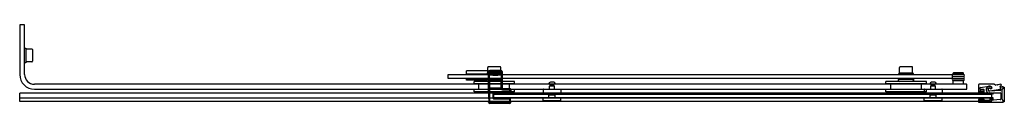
# Model space of a CAD drawing. Header units: millimetres. Extents: x 3525.59 to 3527.19, y 3595.29 to 3595.42.
import ezdxf

# ---------------------------------------------------------------- set-up
doc = ezdxf.new("R2010")
doc.units = ezdxf.units.MM
doc.layers.add('SANINDUSA', color=3, linetype='Continuous')

msp = doc.modelspace()

# ---------------------------------------------------------------- linework, layer by layer
at = {"layer": 'SANINDUSA'}
for p, q in [((3525.5868, 3595.4184), (3525.5868, 3595.3374)), ((3525.5948, 3595.4184), (3525.5868, 3595.4184)), ((3525.5948, 3595.3374), (3525.5948, 3595.4184)), ((3525.5948, 3595.3804), (3525.5968, 3595.3804)), ((3525.5948, 3595.3564), (3525.5948, 3595.3804)), ((3525.5968, 3595.3804), (3525.5968, 3595.3564)), ((3525.5968, 3595.3769), (3525.5971, 3595.3769)), ((3525.5971, 3595.3578), (3525.5971, 3595.3791)), ((3525.5971, 3595.3791), (3525.6066, 3595.3791)), ((3525.6076, 3595.3781), (3525.6076, 3595.3588)), ((3525.5971, 3595.3599), (3525.5968, 3595.3599)), ((3525.5968, 3595.3564), (3525.5948, 3595.3564)), ((3525.6066, 3595.3578), (3525.5971, 3595.3578)), ((3526.3482, 3595.3431), (3526.3139, 3595.3431)), ((3526.3139, 3595.3381), (3526.3139, 3595.3431)), ((3526.3482, 3595.3394), (3526.3482, 3595.3489)), ((3526.3685, 3595.3499), (3526.3492, 3595.3499)), ((3526.352, 3595.3437), (3526.3517, 3595.3441)), ((3526.3517, 3595.3441), (3526.358, 3595.3441)), ((3526.3693, 3595.3437), (3526.352, 3595.3437)), ((3526.352, 3595.3437), (3526.352, 3595.3422)), ((3526.3583, 3595.3443), (3526.358, 3595.344)), ((3526.3633, 3595.344), (3526.358, 3595.344)), ((3526.3582, 3595.3439), (3526.358, 3595.344)), ((3526.3631, 3595.3439), (3526.3582, 3595.3439)), ((3526.3583, 3595.3443), (3526.363, 3595.3443)), ((3526.363, 3595.3443), (3526.3633, 3595.344)), ((3526.3631, 3595.3439), (3526.3633, 3595.344)), ((3526.3633, 3595.3441), (3526.3697, 3595.3441)), ((3526.3697, 3595.3441), (3526.3693, 3595.3437)), ((3526.3693, 3595.3422), (3526.3693, 3595.3437)), ((3526.3695, 3595.3394), (3526.3695, 3595.3489)), ((3527.0182, 3595.3394), (3527.0182, 3595.3489)), ((3527.0385, 3595.3499), (3527.0192, 3595.3499)), ((3527.0395, 3595.3394), (3527.0395, 3595.3489)), ((3526.2839, 3595.3371), (3527.1039, 3595.3371)), ((3526.2839, 3595.3311), (3526.2839, 3595.3371)), ((3527.1039, 3595.3311), (3526.2839, 3595.3311)), ((3526.3469, 3595.3381), (3526.3139, 3595.3381)), ((3526.3464, 3595.3301), (3526.3139, 3595.3301)), ((3526.3139, 3595.3281), (3526.3139, 3595.3301)), ((3526.3464, 3595.3281), (3526.3139, 3595.3281)), ((3526.3144, 3595.3381), (3526.3144, 3595.3371)), ((3526.3149, 3595.3311), (3526.3149, 3595.3301)), ((3526.3464, 3595.3301), (3526.3464, 3595.3311)), ((3526.3464, 3595.3301), (3526.3464, 3595.3291)), ((3526.3464, 3595.3301), (3526.3714, 3595.3301)), ((3526.3464, 3595.3301), (3526.3464, 3595.3301)), ((3526.3464, 3595.3281), (3526.3464, 3595.3291)), ((3526.3714, 3595.3291), (3526.3464, 3595.3291)), ((3526.3464, 3595.3259), (3526.3464, 3595.3281)), ((3526.3472, 3595.3272), (3526.3467, 3595.3291)), ((3526.3469, 3595.3371), (3526.3469, 3595.3391)), ((3526.3695, 3595.3394), (3526.3482, 3595.3394)), ((3526.3497, 3595.3421), (3526.35, 3595.3417)), ((3526.3497, 3595.3077), (3526.3497, 3595.3421)), ((3526.3497, 3595.3369), (3526.3498, 3595.3389)), ((3526.3497, 3595.3369), (3526.3512, 3595.3369)), ((3526.3497, 3595.3369), (3526.3497, 3595.3304)), ((3526.3497, 3595.3304), (3526.3512, 3595.3304)), ((3526.3497, 3595.3304), (3526.3498, 3595.3284)), ((3526.3498, 3595.3389), (3526.35, 3595.3391)), ((3526.3498, 3595.3284), (3526.35, 3595.3281)), ((3526.35, 3595.3417), (3526.3515, 3595.3417)), ((3526.35, 3595.3417), (3526.35, 3595.3391)), ((3526.3515, 3595.3391), (3526.35, 3595.3391)), ((3526.35, 3595.3281), (3526.3515, 3595.3281)), ((3526.35, 3595.3281), (3526.35, 3595.3278)), ((3526.35, 3595.3277), (3526.35, 3595.3278)), ((3526.3517, 3595.3277), (3526.35, 3595.3277)), ((3526.35, 3595.3276), (3526.35, 3595.3151)), ((3526.35, 3595.3275), (3526.35, 3595.3276)), ((3526.3504, 3595.3391), (3526.3504, 3595.3394)), ((3526.3511, 3595.3374), (3526.3514, 3595.3376)), ((3526.3511, 3595.3299), (3526.3514, 3595.3296)), ((3526.3512, 3595.3304), (3526.3512, 3595.3369)), ((3526.3514, 3595.3376), (3526.3515, 3595.3391)), ((3526.3515, 3595.3281), (3526.3514, 3595.3296)), ((3526.3515, 3595.3391), (3526.3515, 3595.3417)), ((3526.3515, 3595.3279), (3526.3515, 3595.3281)), ((3526.3515, 3595.3279), (3526.3698, 3595.3279)), ((3526.3515, 3595.315), (3526.3515, 3595.3277)), ((3526.3515, 3595.3277), (3526.3698, 3595.3277)), ((3526.3517, 3595.3277), (3526.3517, 3595.3278)), ((3526.3517, 3595.3278), (3526.3517, 3595.3277)), ((3526.352, 3595.3422), (3526.3693, 3595.3422)), ((3526.3522, 3595.3278), (3526.3691, 3595.3278)), ((3526.3522, 3595.3277), (3526.3522, 3595.3278)), ((3526.3577, 3595.3372), (3526.3637, 3595.3372)), ((3526.3635, 3595.3372), (3526.3578, 3595.3372)), ((3526.3578, 3595.3372), (3526.3578, 3595.3372)), ((3526.3582, 3595.3369), (3526.3578, 3595.3372)), ((3526.3631, 3595.3369), (3526.3582, 3595.3369)), ((3526.3582, 3595.3367), (3526.3631, 3595.3367)), ((3526.3587, 3595.3363), (3526.3582, 3595.3367)), ((3526.3587, 3595.3363), (3526.3627, 3595.3363)), ((3526.3627, 3595.3363), (3526.3631, 3595.3367)), ((3526.3631, 3595.3369), (3526.3635, 3595.3372)), ((3526.3635, 3595.3372), (3526.3635, 3595.3372)), ((3526.3667, 3595.3371), (3526.3667, 3595.3371)), ((3526.3674, 3595.3391), (3526.3674, 3595.3394)), ((3526.3691, 3595.3278), (3526.3691, 3595.3277)), ((3526.3696, 3595.3278), (3526.3697, 3595.3277)), ((3526.3696, 3595.3277), (3526.3696, 3595.3278)), ((3526.3714, 3595.3277), (3526.3697, 3595.3277)), ((3526.3698, 3595.3417), (3526.3698, 3595.3391)), ((3526.3698, 3595.3417), (3526.3713, 3595.3417)), ((3526.3713, 3595.3391), (3526.3698, 3595.3391)), ((3526.3698, 3595.3391), (3526.3699, 3595.3376)), ((3526.3699, 3595.3296), (3526.3698, 3595.3281)), ((3526.3698, 3595.3281), (3526.3713, 3595.3281)), ((3526.3698, 3595.3281), (3526.3698, 3595.3279)), ((3526.3698, 3595.3277), (3526.3698, 3595.315)), ((3526.3699, 3595.3376), (3526.3702, 3595.3374)), ((3526.3699, 3595.3296), (3526.3702, 3595.3299)), ((3526.3701, 3595.3369), (3526.3716, 3595.3369)), ((3526.3701, 3595.3369), (3526.3701, 3595.3304)), ((3526.3701, 3595.3304), (3526.3716, 3595.3304)), ((3526.3705, 3595.3272), (3526.371, 3595.3291)), ((3526.3709, 3595.3371), (3526.3709, 3595.3391)), ((3526.3713, 3595.3417), (3526.3717, 3595.3421)), ((3526.3713, 3595.3391), (3526.3713, 3595.3417)), ((3526.3713, 3595.3391), (3526.3715, 3595.3389)), ((3526.3713, 3595.3281), (3526.3715, 3595.3284)), ((3526.3713, 3595.3278), (3526.3713, 3595.3281)), ((3526.3713, 3595.3278), (3526.3714, 3595.3277)), ((3526.3713, 3595.3151), (3526.3713, 3595.3276)), ((3526.3713, 3595.3276), (3526.3714, 3595.3275)), ((3526.3714, 3595.3301), (3526.3714, 3595.3311)), ((3526.3714, 3595.3291), (3526.3714, 3595.3301)), ((3526.3714, 3595.3281), (3526.3714, 3595.3291)), ((3526.3714, 3595.3259), (3526.3714, 3595.3281)), ((3526.3716, 3595.3389), (3526.3716, 3595.3369)), ((3526.3716, 3595.3304), (3526.3716, 3595.3369)), ((3526.3716, 3595.3284), (3526.3716, 3595.3304)), ((3526.3717, 3595.3421), (3526.3717, 3595.3154)), ((3527.0164, 3595.3301), (3527.0164, 3595.3311)), ((3527.0164, 3595.3301), (3527.0164, 3595.3291)), ((3527.0164, 3595.3301), (3527.0414, 3595.3301)), ((3527.0164, 3595.3301), (3527.0164, 3595.3301)), ((3527.0164, 3595.3281), (3527.0164, 3595.3291)), ((3527.0414, 3595.3291), (3527.0164, 3595.3291)), ((3527.0164, 3595.3259), (3527.0164, 3595.3281)), ((3527.0172, 3595.3272), (3527.0167, 3595.3291)), ((3527.0169, 3595.3371), (3527.0169, 3595.3391)), ((3527.0395, 3595.3394), (3527.0182, 3595.3394)), ((3527.0204, 3595.3391), (3527.0204, 3595.3394)), ((3527.0367, 3595.3371), (3527.0367, 3595.3371)), ((3527.0374, 3595.3391), (3527.0374, 3595.3394)), ((3527.0405, 3595.3272), (3527.041, 3595.3291)), ((3527.0409, 3595.3371), (3527.0409, 3595.3391)), ((3527.0414, 3595.3301), (3527.0414, 3595.3311)), ((3527.0414, 3595.3291), (3527.0414, 3595.3301)), ((3527.0414, 3595.3281), (3527.0414, 3595.3291)), ((3527.0414, 3595.3259), (3527.0414, 3595.3281)), ((3527.1039, 3595.3371), (3527.1039, 3595.3311)), ((3527.1059, 3595.3398), (3527.1054, 3595.3393)), ((3527.1224, 3595.3393), (3527.1054, 3595.3393)), ((3527.1054, 3595.3378), (3527.1054, 3595.3393)), ((3527.1224, 3595.3378), (3527.1054, 3595.3378)), ((3527.1224, 3595.3375), (3527.1054, 3595.3375)), ((3527.1054, 3595.3345), (3527.1224, 3595.3345)), ((3527.1224, 3595.3341), (3527.1054, 3595.3341)), ((3527.1054, 3595.3311), (3527.1224, 3595.3311)), ((3527.1224, 3595.3308), (3527.1054, 3595.3308)), ((3527.1054, 3595.3278), (3527.1224, 3595.3278)), ((3527.1224, 3595.3274), (3527.1054, 3595.3274)), ((3527.1054, 3595.3214), (3527.1054, 3595.3274)), ((3527.1219, 3595.3398), (3527.1059, 3595.3398)), ((3527.1069, 3595.3375), (3527.1069, 3595.3378)), ((3527.1069, 3595.3341), (3527.1069, 3595.3345)), ((3527.1069, 3595.3308), (3527.1069, 3595.3311)), ((3527.1069, 3595.3274), (3527.1069, 3595.3278)), ((3527.1209, 3595.3375), (3527.1209, 3595.3378)), ((3527.1209, 3595.3341), (3527.1209, 3595.3345)), ((3527.1209, 3595.3308), (3527.1209, 3595.3311)), ((3527.1209, 3595.3274), (3527.1209, 3595.3278)), ((3527.1219, 3595.3398), (3527.1224, 3595.3393)), ((3527.1224, 3595.3378), (3527.1224, 3595.3393)), ((3527.1224, 3595.3214), (3527.1224, 3595.3274)), ((3527.1269, 3595.3214), (3525.6108, 3595.3214)), ((3525.6108, 3595.3134), (3527.1269, 3595.3134)), ((3526.3919, 3595.3259), (3526.3259, 3595.3259)), ((3526.3259, 3595.3219), (3526.3259, 3595.3259)), ((3526.3919, 3595.3219), (3526.3259, 3595.3219)), ((3526.3919, 3595.3129), (3526.3259, 3595.3129)), ((3526.3259, 3595.3094), (3526.3259, 3595.3129)), ((3526.3339, 3595.3129), (3526.3339, 3595.3219)), ((3526.3691, 3595.3261), (3526.3487, 3595.3261)), ((3526.3499, 3595.3162), (3526.3499, 3595.3265)), ((3526.3499, 3595.3265), (3526.3499, 3595.3265)), ((3526.3499, 3595.3162), (3526.3499, 3595.3265)), ((3526.3499, 3595.3162), (3526.3499, 3595.3162)), ((3526.35, 3595.3151), (3526.35, 3595.3152)), ((3526.35, 3595.3149), (3526.35, 3595.315)), ((3526.35, 3595.315), (3526.3517, 3595.315)), ((3526.35, 3595.3149), (3526.35, 3595.2928)), ((3526.3698, 3595.315), (3526.3515, 3595.315)), ((3526.3515, 3595.2928), (3526.3515, 3595.3148)), ((3526.3698, 3595.3148), (3526.3515, 3595.3148)), ((3526.3517, 3595.315), (3526.3517, 3595.3149)), ((3526.3517, 3595.3149), (3526.3517, 3595.315)), ((3526.3522, 3595.3149), (3526.3522, 3595.315)), ((3526.3691, 3595.3149), (3526.3522, 3595.3149)), ((3526.3691, 3595.315), (3526.3691, 3595.3149)), ((3526.3696, 3595.3149), (3526.3696, 3595.315)), ((3526.3697, 3595.315), (3526.3696, 3595.3149)), ((3526.3697, 3595.315), (3526.3714, 3595.315)), ((3526.3698, 3595.3148), (3526.3713, 3595.3149)), ((3526.3714, 3595.3152), (3526.3713, 3595.3151)), ((3526.3714, 3595.315), (3526.3713, 3595.3149)), ((3526.3714, 3595.3265), (3526.3714, 3595.3162)), ((3526.3714, 3595.3265), (3526.3714, 3595.3265)), ((3526.3714, 3595.3265), (3526.3714, 3595.3162)), ((3526.3714, 3595.3162), (3526.3714, 3595.3162)), ((3526.3717, 3595.3154), (3526.3714, 3595.3151)), ((3526.3714, 3595.3151), (3526.3714, 3595.315)), ((3526.3723, 3595.314), (3526.3727, 3595.3144)), ((3526.3833, 3595.314), (3526.3723, 3595.314)), ((3526.3723, 3595.314), (3526.3723, 3595.3125)), ((3526.3723, 3595.3125), (3526.3833, 3595.3125)), ((3526.3727, 3595.3144), (3526.3837, 3595.3144)), ((3526.3837, 3595.3144), (3526.3833, 3595.314)), ((3526.3833, 3595.3125), (3526.3833, 3595.314)), ((3526.3838, 3595.312), (3526.3853, 3595.312)), ((3526.3838, 3595.312), (3526.3838, 3595.3073)), ((3526.3839, 3595.3129), (3526.3839, 3595.3219)), ((3526.3853, 3595.312), (3526.3857, 3595.3124)), ((3526.3853, 3595.3073), (3526.3853, 3595.312)), ((3526.3857, 3595.3124), (3526.3857, 3595.3077)), ((3526.3919, 3595.3219), (3526.3919, 3595.3259)), ((3526.3919, 3595.3094), (3526.3919, 3595.3129)), ((3526.4384, 3595.3131), (3526.4384, 3595.3057)), ((3526.4387, 3595.3134), (3526.4671, 3595.3134)), ((3526.4476, 3595.3214), (3526.4476, 3595.3222)), ((3526.4581, 3595.3214), (3526.4476, 3595.3214)), ((3526.4489, 3595.3134), (3526.4489, 3595.3186)), ((3526.4492, 3595.3189), (3526.4566, 3595.3189)), ((3526.4499, 3595.3194), (3526.4499, 3595.3214)), ((3526.4559, 3595.3194), (3526.4499, 3595.3194)), ((3526.4504, 3595.3191), (3526.4499, 3595.3194)), ((3526.4556, 3595.3247), (3526.4502, 3595.3247)), ((3526.4553, 3595.3191), (3526.4559, 3595.3194)), ((3526.4559, 3595.3194), (3526.4559, 3595.3214)), ((3526.4569, 3595.3134), (3526.4569, 3595.3186)), ((3526.4581, 3595.3214), (3526.4581, 3595.3222)), ((3526.4674, 3595.3131), (3526.4674, 3595.3057)), ((3527.0619, 3595.3259), (3526.9959, 3595.3259)), ((3526.9959, 3595.3219), (3526.9959, 3595.3259)), ((3527.0619, 3595.3219), (3526.9959, 3595.3219)), ((3527.0619, 3595.3129), (3526.9959, 3595.3129)), ((3526.9959, 3595.3094), (3526.9959, 3595.3129)), ((3527.0039, 3595.3129), (3527.0039, 3595.3219)), ((3527.0391, 3595.3261), (3527.0187, 3595.3261)), ((3527.0539, 3595.3129), (3527.0539, 3595.3219)), ((3527.0584, 3595.3131), (3527.0584, 3595.3057)), ((3527.0587, 3595.3134), (3527.0871, 3595.3134)), ((3527.0619, 3595.3219), (3527.0619, 3595.3259)), ((3527.0619, 3595.3094), (3527.0619, 3595.3129)), ((3527.0676, 3595.3214), (3527.0676, 3595.3222)), ((3527.0781, 3595.3214), (3527.0676, 3595.3214)), ((3527.0689, 3595.3134), (3527.0689, 3595.3186)), ((3527.0692, 3595.3189), (3527.0766, 3595.3189)), ((3527.0699, 3595.3194), (3527.0699, 3595.3214)), ((3527.0759, 3595.3194), (3527.0699, 3595.3194)), ((3527.0704, 3595.3191), (3527.0699, 3595.3194)), ((3527.0756, 3595.3247), (3527.0702, 3595.3247)), ((3527.0753, 3595.3191), (3527.0759, 3595.3194)), ((3527.0759, 3595.3194), (3527.0759, 3595.3214)), ((3527.0769, 3595.3134), (3527.0769, 3595.3186)), ((3527.0781, 3595.3214), (3527.0781, 3595.3222)), ((3527.0874, 3595.3131), (3527.0874, 3595.3057)), ((3527.1279, 3595.3144), (3527.1279, 3595.3204)), ((3527.1466, 3595.3205), (3527.1466, 3595.3087)), ((3527.1721, 3595.3215), (3527.1476, 3595.3215)), ((3527.1502, 3595.3163), (3527.1636, 3595.3184)), ((3527.1551, 3595.3127), (3527.1505, 3595.3127)), ((3527.1561, 3595.3087), (3527.1561, 3595.3117)), ((3527.1821, 3595.3113), (3527.1647, 3595.3104)), ((3527.1649, 3595.3109), (3527.1821, 3595.3134)), ((3527.1737, 3595.3203), (3527.1728, 3595.3212)), ((3527.177, 3595.3206), (3527.1742, 3595.3202)), ((3527.1776, 3595.3202), (3527.1772, 3595.3205)), ((3527.1783, 3595.3207), (3527.178, 3595.3203)), ((3527.1828, 3595.3214), (3527.1785, 3595.3208)), ((3527.1826, 3595.319), (3527.1838, 3595.3194)), ((3527.1851, 3595.3173), (3527.1832, 3595.3169)), ((3527.1851, 3595.3034), (3527.1851, 3595.3128)), ((3527.1852, 3595.2971), (3527.1852, 3595.3127)), ((3527.1854, 3595.3135), (3527.1864, 3595.3144)), ((3527.1854, 3595.3132), (3527.1863, 3595.3141)), ((3527.1866, 3595.3151), (3527.1866, 3595.3161)), ((3527.1866, 3595.3151), (3527.1866, 3595.3151)), ((3527.1867, 3595.315), (3527.1867, 3595.3158)), ((3527.1877, 3595.3168), (3527.1887, 3595.3168)), ((3527.1887, 3595.3168), (3527.1887, 3595.2928)), ((3526.2579, 3595.3072), (3525.5868, 3595.3072)), ((3526.2579, 3595.2991), (3525.5868, 3595.2991)), ((3527.1679, 3595.3072), (3526.2579, 3595.3072)), ((3527.1679, 3595.2991), (3526.2579, 3595.2991)), ((3526.3919, 3595.3094), (3526.3259, 3595.3094)), ((3526.3497, 3595.3077), (3526.3497, 3595.3077)), ((3526.3497, 3595.3068), (3526.3497, 3595.3006)), ((3526.3497, 3595.2996), (3526.3498, 3595.2992)), ((3526.3498, 3595.2978), (3526.3498, 3595.2946)), ((3526.3564, 3595.3053), (3526.3579, 3595.3053)), ((3526.3564, 3595.3053), (3526.3564, 3595.2995)), ((3526.3564, 3595.2995), (3526.3579, 3595.2995)), ((3526.3579, 3595.3069), (3526.3579, 3595.3072)), ((3526.3579, 3595.3069), (3526.3579, 3595.3065)), ((3526.3579, 3595.306), (3526.3579, 3595.3065)), ((3526.3579, 3595.306), (3526.3579, 3595.3057)), ((3526.3579, 3595.2991), (3526.3579, 3595.3057)), ((3527.1679, 3595.3057), (3526.3579, 3595.3057)), ((3526.3579, 3595.3054), (3527.1679, 3595.3054)), ((3526.3579, 3595.2994), (3526.3579, 3595.3054)), ((3526.3579, 3595.2995), (3526.3579, 3595.3053)), ((3527.1679, 3595.2994), (3526.3579, 3595.2994)), ((3526.3582, 3595.3056), (3526.3584, 3595.3058)), ((3526.384, 3595.3056), (3526.3582, 3595.3056)), ((3526.3582, 3595.2992), (3526.384, 3595.2992)), ((3526.3584, 3595.299), (3526.3582, 3595.2992)), ((3526.3584, 3595.3073), (3526.3584, 3595.3058)), ((3526.3838, 3595.3073), (3526.3584, 3595.3073)), ((3526.3584, 3595.3058), (3526.3838, 3595.3058)), ((3526.3584, 3595.2975), (3526.3584, 3595.299)), ((3526.3838, 3595.299), (3526.3584, 3595.299)), ((3526.3584, 3595.2975), (3526.3838, 3595.2975)), ((3526.3838, 3595.3073), (3526.3838, 3595.3058)), ((3526.3853, 3595.3073), (3526.3838, 3595.3073)), ((3526.3838, 3595.3058), (3526.384, 3595.3056)), ((3526.384, 3595.2992), (3526.3838, 3595.299)), ((3526.3838, 3595.299), (3526.3838, 3595.2975)), ((3526.3838, 3595.2975), (3526.3853, 3595.2975)), ((3526.3838, 3595.2975), (3526.3838, 3595.2928)), ((3526.3855, 3595.3071), (3526.3853, 3595.3073)), ((3526.3853, 3595.2975), (3526.3855, 3595.2977)), ((3526.3853, 3595.2928), (3526.3853, 3595.2975)), ((3526.3855, 3595.3075), (3526.3857, 3595.3077)), ((3526.3855, 3595.2946), (3526.3855, 3595.2977)), ((3526.4384, 3595.2945), (3526.4384, 3595.2991)), ((3526.4671, 3595.3054), (3526.4387, 3595.3054)), ((3526.4671, 3595.2994), (3526.4387, 3595.2994)), ((3526.4483, 3595.3044), (3526.4478, 3595.3039)), ((3526.458, 3595.3039), (3526.4478, 3595.3039)), ((3526.4478, 3595.2994), (3526.4478, 3595.3039)), ((3526.4575, 3595.3044), (3526.4483, 3595.3044)), ((3526.4489, 3595.3044), (3526.4489, 3595.3054)), ((3526.4569, 3595.3044), (3526.4569, 3595.3054)), ((3526.4575, 3595.3044), (3526.458, 3595.3039)), ((3526.458, 3595.2994), (3526.458, 3595.3039)), ((3526.4674, 3595.2945), (3526.4674, 3595.2991)), ((3527.0619, 3595.3094), (3526.9959, 3595.3094)), ((3527.0584, 3595.2945), (3527.0584, 3595.2991)), ((3527.0871, 3595.3054), (3527.0587, 3595.3054)), ((3527.0871, 3595.2994), (3527.0587, 3595.2994)), ((3527.0683, 3595.3044), (3527.0678, 3595.3039)), ((3527.078, 3595.3039), (3527.0678, 3595.3039)), ((3527.0678, 3595.2994), (3527.0678, 3595.3039)), ((3527.0775, 3595.3044), (3527.0683, 3595.3044)), ((3527.0689, 3595.3044), (3527.0689, 3595.3054)), ((3527.0769, 3595.3044), (3527.0769, 3595.3054)), ((3527.0775, 3595.3044), (3527.078, 3595.3039)), ((3527.078, 3595.2994), (3527.078, 3595.3039)), ((3527.0874, 3595.2945), (3527.0874, 3595.2991)), ((3527.1466, 3595.2962), (3527.1466, 3595.2932)), ((3527.1476, 3595.3094), (3527.1476, 3595.3101)), ((3527.1476, 3595.3077), (3527.1494, 3595.3077)), ((3527.1494, 3595.2972), (3527.1476, 3595.2972)), ((3527.1476, 3595.2948), (3527.1476, 3595.2955)), ((3527.1479, 3595.3104), (3527.1548, 3595.3104)), ((3527.1549, 3595.3102), (3527.1479, 3595.3102)), ((3527.1479, 3595.3102), (3527.1479, 3595.3092)), ((3527.1479, 3595.3092), (3527.1501, 3595.3092)), ((3527.1494, 3595.3091), (3527.1479, 3595.3091)), ((3527.1479, 3595.3072), (3527.1479, 3595.3054)), ((3527.1501, 3595.3072), (3527.1479, 3595.3072)), ((3527.1479, 3595.3054), (3527.1549, 3595.3054)), ((3527.1479, 3595.2994), (3527.1479, 3595.2976)), ((3527.1549, 3595.2994), (3527.1479, 3595.2994)), ((3527.1479, 3595.2976), (3527.1501, 3595.2976)), ((3527.1479, 3595.2958), (3527.1494, 3595.2958)), ((3527.1501, 3595.2956), (3527.1479, 3595.2956)), ((3527.1479, 3595.2956), (3527.1479, 3595.2946)), ((3527.1497, 3595.308), (3527.1497, 3595.3088)), ((3527.1497, 3595.2961), (3527.1497, 3595.2969)), ((3527.1501, 3595.3092), (3527.1501, 3595.3072)), ((3527.1501, 3595.2976), (3527.1501, 3595.2956)), ((3527.1526, 3595.3072), (3527.1526, 3595.3092)), ((3527.1526, 3595.3092), (3527.1549, 3595.3092)), ((3527.1549, 3595.3072), (3527.1526, 3595.3072)), ((3527.1526, 3595.2976), (3527.1549, 3595.2976)), ((3527.1526, 3595.2956), (3527.1526, 3595.2976)), ((3527.1549, 3595.2956), (3527.1526, 3595.2956)), ((3527.153, 3595.3088), (3527.153, 3595.308)), ((3527.153, 3595.2969), (3527.153, 3595.2961)), ((3527.1548, 3595.3091), (3527.1533, 3595.3091)), ((3527.1533, 3595.3077), (3527.1551, 3595.3077)), ((3527.1551, 3595.2972), (3527.1533, 3595.2972)), ((3527.1533, 3595.2958), (3527.1548, 3595.2958)), ((3527.1549, 3595.3092), (3527.1549, 3595.3102)), ((3527.1549, 3595.3054), (3527.1549, 3595.3072)), ((3527.1549, 3595.2976), (3527.1549, 3595.2994)), ((3527.1549, 3595.2946), (3527.1549, 3595.2956)), ((3527.1551, 3595.3101), (3527.1551, 3595.3094)), ((3527.1551, 3595.2955), (3527.1551, 3595.2948)), ((3527.1561, 3595.2959), (3527.1561, 3595.2962)), ((3527.1647, 3595.2954), (3527.1572, 3595.2949)), ((3527.1652, 3595.3068), (3527.1652, 3595.3061)), ((3527.1652, 3595.2987), (3527.1652, 3595.2959)), ((3527.1664, 3595.3061), (3527.1664, 3595.3068)), ((3527.1664, 3595.296), (3527.1664, 3595.2987)), ((3527.1669, 3595.3073), (3527.1689, 3595.3073)), ((3527.1689, 3595.2957), (3527.1669, 3595.2955)), ((3527.1679, 3595.3069), (3527.1679, 3595.3072)), ((3527.1679, 3595.3069), (3527.1679, 3595.3065)), ((3527.1679, 3595.306), (3527.1679, 3595.3065)), ((3527.1679, 3595.306), (3527.1679, 3595.3057)), ((3527.1679, 3595.3057), (3527.1679, 3595.2991)), ((3527.1679, 3595.3054), (3527.1679, 3595.2994)), ((3527.1679, 3595.2991), (3527.1679, 3595.2988)), ((3527.1679, 3595.2978), (3527.1679, 3595.2988)), ((3527.1679, 3595.2978), (3527.1679, 3595.2946)), ((3527.1694, 3595.3068), (3527.1694, 3595.3061)), ((3527.1694, 3595.2987), (3527.1694, 3595.2962)), ((3527.1706, 3595.3061), (3527.1706, 3595.3068)), ((3527.1706, 3595.2963), (3527.1706, 3595.2987)), ((3527.1711, 3595.3073), (3527.1821, 3595.3073)), ((3527.1822, 3595.2966), (3527.1711, 3595.2958)), ((3527.1831, 3595.3063), (3527.1831, 3595.2976)), ((3527.1846, 3595.3028), (3527.1851, 3595.3033)), ((3527.1851, 3595.3016), (3527.1846, 3595.3021)), ((3527.1851, 3595.2972), (3527.1851, 3595.3014)), ((3527.1863, 3595.2958), (3527.1854, 3595.2967)), ((3527.1863, 3595.2956), (3527.1854, 3595.2965)), ((3527.1679, 3595.2936), (3525.5868, 3595.2936)), ((3526.3498, 3595.2933), (3526.3497, 3595.2931)), ((3526.3497, 3595.2924), (3526.3497, 3595.2931)), ((3526.35, 3595.2928), (3526.3497, 3595.2924)), ((3526.35, 3595.2928), (3526.3515, 3595.2928)), ((3526.3517, 3595.2904), (3526.352, 3595.2908)), ((3526.3837, 3595.2904), (3526.3517, 3595.2904)), ((3526.352, 3595.2908), (3526.352, 3595.2923)), ((3526.3833, 3595.2923), (3526.352, 3595.2923)), ((3526.352, 3595.2908), (3526.3833, 3595.2908)), ((3526.3833, 3595.2908), (3526.3833, 3595.2923)), ((3526.3833, 3595.2908), (3526.3837, 3595.2904)), ((3526.3853, 3595.2928), (3526.3838, 3595.2928)), ((3526.3857, 3595.2924), (3526.3853, 3595.2928)), ((3526.3857, 3595.2931), (3526.3855, 3595.2933)), ((3526.3857, 3595.2931), (3526.3857, 3595.2924)), ((3526.4674, 3595.2944), (3526.4384, 3595.2944)), ((3526.4384, 3595.2934), (3526.4384, 3595.2944)), ((3526.4674, 3595.2934), (3526.4384, 3595.2934)), ((3526.4674, 3595.2934), (3526.4674, 3595.2944)), ((3527.0874, 3595.2944), (3527.0584, 3595.2944)), ((3527.0584, 3595.2934), (3527.0584, 3595.2944)), ((3527.0874, 3595.2934), (3527.0584, 3595.2934)), ((3527.0874, 3595.2934), (3527.0874, 3595.2944)), ((3527.1476, 3595.2922), (3527.1854, 3595.2922)), ((3527.1479, 3595.2946), (3527.1549, 3595.2946)), ((3527.1548, 3595.2945), (3527.1479, 3595.2945)), ((3527.1679, 3595.2936), (3527.1679, 3595.2946)), ((3527.1866, 3595.2934), (3527.1866, 3595.2949)), ((3527.1867, 3595.2938), (3527.1867, 3595.2948)), ((3527.1887, 3595.2928), (3527.1877, 3595.2928))]:
    msp.add_line(p, q, dxfattribs=at)
at = {"layer": 'SANINDUSA', "ltscale": 10}
msp.add_line((3525.5868, 3595.2936), (3525.5868, 3595.3072), dxfattribs=at)
at = {"layer": 'SANINDUSA'}
for centre, radius, start, end in [((3525.6066, 3595.3781), 0.001, 0, 90), ((3525.6066, 3595.3588), 0.001, 270, 0), ((3526.3492, 3595.3489), 0.001, 90, 180), ((3526.3581, 3595.3438), 0.000144, 338.2447, 60), ((3526.3632, 3595.3438), 0.000144, 120, 201.7553), ((3526.3685, 3595.3489), 0.001, 0, 90), ((3527.0192, 3595.3489), 0.001, 90, 180), ((3527.0385, 3595.3489), 0.001, 0, 90), ((3525.6108, 3595.3374), 0.024, 180, 270), ((3525.6108, 3595.3374), 0.016, 180, 270), ((3526.3487, 3595.3276), 0.0015, 195.0662, 270), ((3526.3606, 3595.437), 0.1001, 264.5435, 268.5641), ((3526.3533, 3595.3376), 0.00217, 185.005, 198.8651), ((3526.3533, 3595.3297), 0.00217, 161.1324, 174.9975), ((3526.3606, 3595.2303), 0.1001, 84.5255, 95.4565), ((3526.3606, 3595.437), 0.1006, 264.6327, 268.7818), ((3526.3606, 3595.2303), 0.1006, 84.6151, 95.3673), ((3526.3606, 3595.437), 0.0998, 264.6918, 275.3262), ((3526.3606, 3595.2303), 0.0998, 84.6738, 95.3082), ((3526.3606, 3595.437), 0.0983, 264.6918, 275.3262), ((3526.3606, 3595.2303), 0.0983, 84.6738, 95.3082), ((3526.3578, 3595.3378), 0.000652, 254.7859, 270.4494), ((3526.3581, 3595.3368), 0.000144, 323.7076, 60), ((3526.3606, 3595.437), 0.1006, 271.2363, 275.3849), ((3526.3632, 3595.3368), 0.000144, 120, 216.2924), ((3526.3606, 3595.437), 0.1001, 271.4545, 275.4745), ((3526.3691, 3595.3276), 0.0015, 270, 344.9338), ((3526.368, 3595.3376), 0.00217, 341.0923, 354.9415), ((3526.368, 3595.3297), 0.00217, 5.056, 18.9102), ((3527.0187, 3595.3276), 0.0015, 195.0662, 270), ((3527.0391, 3595.3276), 0.0015, 270, 344.9338), ((3527.1054, 3595.336), 0.0015, 90, 270), ((3527.1054, 3595.3326), 0.0015, 90, 270), ((3527.1054, 3595.3293), 0.0015, 90, 270), ((3527.1224, 3595.336), 0.0015, 270, 90), ((3527.1224, 3595.3326), 0.0015, 270, 90), ((3527.1224, 3595.3293), 0.0015, 270, 90), ((3526.3503, 3595.3256), 0.0005, 37.385, 90), ((3526.3675, 3595.3256), 0.0005, 90, 142.615), ((3526.4387, 3595.3131), 0.0003, 90, 180), ((3526.4502, 3595.3222), 0.00256, 90, 180), ((3526.4492, 3595.3186), 0.0003, 90, 180), ((3526.4503, 3595.3189), 0.000144, 0.1548, 60), ((3526.4554, 3595.3189), 0.000144, 120, 179.8452), ((3526.4556, 3595.3222), 0.00256, 0, 90), ((3526.4566, 3595.3186), 0.0003, 0, 90), ((3526.4671, 3595.3131), 0.0003, 0, 90), ((3527.0203, 3595.3256), 0.0005, 37.385, 90), ((3527.0375, 3595.3256), 0.0005, 90, 142.615), ((3527.0587, 3595.3131), 0.0003, 90, 180), ((3527.0702, 3595.3222), 0.00256, 90, 180), ((3527.0692, 3595.3186), 0.0003, 90, 180), ((3527.0703, 3595.3189), 0.000144, 0.1548, 60), ((3527.0754, 3595.3189), 0.000144, 120, 179.8452), ((3527.0756, 3595.3222), 0.00256, 0, 90), ((3527.0766, 3595.3186), 0.0003, 0, 90), ((3527.0871, 3595.3131), 0.0003, 0, 90), ((3527.1269, 3595.3204), 0.001, 0, 90), ((3527.1269, 3595.3144), 0.001, 270, 0), ((3527.1476, 3595.3205), 0.001, 90, 180), ((3527.1505, 3595.3145), 0.00183, 98.9939, 270), ((3527.1551, 3595.3117), 0.001, 0, 90), ((3527.1645, 3595.3127), 0.00537, 55.3737, 271.6209), ((3527.1646, 3595.313), 0.0026, 53.9783, 273), ((3527.1646, 3595.313), 0.0021, 52.1849, 278.3756), ((3527.1646, 3595.3125), 0.00598, 55.5307, 98.9939), ((3527.167, 3595.316), 0.00177, 232.1849, 55.5307), ((3527.1669, 3595.3161), 0.00125, 233.9783, 55.3737), ((3527.1721, 3595.3205), 0.001, 45, 90), ((3527.1741, 3595.3207), 0.0005, 225, 278), ((3527.1771, 3595.3203), 0.0003, 53, 98), ((3527.1771, 3595.3203), 0.0003, 53, 98), ((3527.1771, 3595.3203), 0.0003, 53, 98), ((3527.1771, 3595.3203), 0.0003, 53, 98), ((3527.1778, 3595.3205), 0.0003, 233, 323), ((3527.1778, 3595.3205), 0.0003, 233, 323), ((3527.1778, 3595.3205), 0.0003, 233, 323), ((3527.1778, 3595.3205), 0.0003, 233, 323), ((3527.1785, 3595.3205), 0.0003, 98, 143), ((3527.1785, 3595.3205), 0.0003, 98, 143), ((3527.1785, 3595.3205), 0.0003, 98, 143), ((3527.1785, 3595.3205), 0.0003, 98, 143), ((3527.1829, 3595.318), 0.001, 107.0409, 195.5318), ((3527.1646, 3595.313), 0.018, 3.1257, 15.5318), ((3527.1821, 3595.3139), 0.0005, 278.3756, 3.1257), ((3527.1821, 3595.3123), 0.001, 273, 357.7502), ((3527.1829, 3595.3204), 0.001, 22.0416, 98), ((3527.1833, 3595.3164), 0.0005, 102.0409, 190.5318), ((3527.1646, 3595.313), 0.0185, 357.7502, 10.5318), ((3527.1837, 3595.3199), 0.0005, 287.0409, 19.8637), ((3527.1646, 3595.313), 0.0208, 19.8637, 22.0416), ((3527.1854, 3595.3161), 0.00125, 0, 102.0409), ((3527.1861, 3595.3128), 0.001, 135, 180), ((3527.1858, 3595.3127), 0.00065, 135.4448, 180), ((3527.1853, 3595.315), 0.00135, 315.4448, 0), ((3527.1856, 3595.3151), 0.001, 315, 0), ((3527.1877, 3595.3158), 0.001, 90, 180), ((3526.3584, 3595.3053), 0.000501, 135.0045, 179.9811), ((3526.3584, 3595.2995), 0.000501, 180.019, 224.9954), ((3526.3839, 3595.3071), 0.0016, 350.2247, 359.4609), ((3526.4387, 3595.3057), 0.0003, 180, 270), ((3526.4387, 3595.2991), 0.0003, 90, 180), ((3526.4671, 3595.3057), 0.0003, 270, 0), ((3526.4671, 3595.2991), 0.0003, 0, 90), ((3527.0587, 3595.3057), 0.0003, 180, 270), ((3527.0587, 3595.2991), 0.0003, 90, 180), ((3527.0871, 3595.3057), 0.0003, 270, 0), ((3527.0871, 3595.2991), 0.0003, 0, 90), ((3527.1476, 3595.3087), 0.001, 180, 270), ((3527.1476, 3595.2962), 0.001, 90, 180), ((3527.1479, 3595.3101), 0.0003, 90, 180), ((3527.1479, 3595.3094), 0.0003, 180, 270), ((3527.1479, 3595.2955), 0.0003, 90, 180), ((3527.1494, 3595.3088), 0.0003, 0, 90), ((3527.1494, 3595.308), 0.0003, 270, 0), ((3527.1494, 3595.2969), 0.0003, 0, 90), ((3527.1494, 3595.2961), 0.0003, 270, 0), ((3527.1533, 3595.3088), 0.0003, 90, 180), ((3527.1533, 3595.308), 0.0003, 180, 270), ((3527.1533, 3595.2969), 0.0003, 90, 180), ((3527.1533, 3595.2961), 0.0003, 180, 270), ((3527.1548, 3595.3101), 0.0003, 0, 90), ((3527.1548, 3595.3094), 0.0003, 270, 0), ((3527.1548, 3595.2955), 0.0003, 0, 90), ((3527.1551, 3595.3087), 0.001, 270, 0), ((3527.1551, 3595.2962), 0.001, 0, 90), ((3527.1571, 3595.2959), 0.001, 180, 274.057), ((3527.1647, 3595.3068), 0.0005, 0, 91.6209), ((3527.1647, 3595.2959), 0.0005, 274.057, 0), ((3527.1658, 3595.3061), 0.0006, 180, 0), ((3527.1658, 3595.3061), 0.0006, 180, 360), ((3527.1658, 3595.3061), 0.0006, 180, 360), ((3527.1658, 3595.3061), 0.0006, 180, 360), ((3527.1658, 3595.2987), 0.0006, 0, 180), ((3527.1658, 3595.2987), 0.0006, 0, 180), ((3527.1658, 3595.2987), 0.0006, 0, 180), ((3527.1658, 3595.2987), 0.0006, 0, 180), ((3527.1669, 3595.3068), 0.0005, 90, 180), ((3527.1669, 3595.296), 0.0005, 180, 274.057), ((3527.1689, 3595.3068), 0.0005, 0, 90), ((3527.1689, 3595.2962), 0.0005, 274.057, 0), ((3527.17, 3595.3061), 0.0006, 180, 0), ((3527.17, 3595.3061), 0.0006, 180, 360), ((3527.17, 3595.3061), 0.0006, 180, 360), ((3527.17, 3595.3061), 0.0006, 180, 360), ((3527.17, 3595.2987), 0.0006, 0, 180), ((3527.17, 3595.2987), 0.0006, 0, 180), ((3527.17, 3595.2987), 0.0006, 0, 180), ((3527.17, 3595.2987), 0.0006, 0, 180), ((3527.1711, 3595.3068), 0.0005, 90, 180), ((3527.1711, 3595.2963), 0.0005, 180, 274.057), ((3527.1821, 3595.3063), 0.001, 0, 90), ((3527.1821, 3595.2976), 0.001, 274.057, 0), ((3527.1849, 3595.3024), 0.0005, 135, 225), ((3527.1849, 3595.3024), 0.0005, 135, 225), ((3527.1849, 3595.3024), 0.0005, 135, 225), ((3527.1849, 3595.3024), 0.0005, 135, 225), ((3527.1849, 3595.3034), 0.00025, 315, 0), ((3527.1849, 3595.3034), 0.00025, 315.0003, 359.9997), ((3527.1849, 3595.3034), 0.00025, 315.0003, 359.9997), ((3527.1849, 3595.3034), 0.00025, 315.0003, 359.9997), ((3527.1849, 3595.3014), 0.00025, 0, 45), ((3527.1849, 3595.3014), 0.00025, 0.0003, 44.9997), ((3527.1849, 3595.3014), 0.00025, 0.0003, 44.9997), ((3527.1849, 3595.3014), 0.00025, 0.0003, 44.9997), ((3527.1861, 3595.2972), 0.001, 180, 225.0893), ((3527.1858, 3595.2971), 0.00065, 180, 224.3824), ((3527.1853, 3595.2948), 0.00135, 0, 45), ((3527.1856, 3595.2949), 0.001, 0.5341, 45.0893), ((3526.4385, 3595.2945), 0.0001, 180, 270), ((3526.4673, 3595.2945), 0.0001, 270, 0), ((3527.0585, 3595.2945), 0.0001, 180, 270), ((3527.0873, 3595.2945), 0.0001, 270, 0), ((3527.1476, 3595.2932), 0.001, 180, 270), ((3527.1479, 3595.2948), 0.0003, 180, 270), ((3527.1548, 3595.2948), 0.0003, 270, 0), ((3527.1854, 3595.2934), 0.00125, 270, 0), ((3527.1877, 3595.2938), 0.001, 180, 270)]:
    msp.add_arc(centre, radius, start, end, dxfattribs=at)
for centre, major_axis, ratio, start_param, end_param in [((3526.3517, 3595.3421), (-0.00141, 0.00141), 0.999695, 5.497939, 7.068431), ((3526.352, 3595.3417), (-0.00141, -0.00141), 0.999848, 3.927143, 5.497635), ((3526.3607, 3595.3438), (0.003, 0), 0.017455, 2.490845, 6.933933), ((3526.3693, 3595.3417), (-0.00141, 0.00141), 0.999848, 3.927143, 5.497635), ((3526.3697, 3595.3421), (0.00141, 0.00141), 0.999695, 5.497939, 7.068431), ((3526.3589, 3595.3391), (-0.012, 0), 0.000227, 3.141593, 6.283185), ((3526.3513, 3595.3389), (0.00101, -0.00111), 0.999722, 3.974746, 5.450032), ((3526.3513, 3595.3284), (0.00101, 0.00111), 0.999722, 0.833153, 2.308439), ((3526.35, 3595.3265), (0, -0.0012), 0.017455, 3.159046, 4.712389), ((3526.35, 3595.3265), (0, 0.001), 0.017455, 0.017453, 1.570796), ((3526.3515, 3595.3391), (-0.00101, 0.00111), 0.999721, 0.831859, 2.309733), ((3526.3515, 3595.3281), (0.00101, 0.00111), 0.999721, 0.831859, 2.309733), ((3526.3515, 3595.3278), (0.0015, 0), 0.017455, 1.570796, 3.124139), ((3526.3515, 3595.3276), (-0.0015, 0), 0.017455, 4.712389, 6.265732), ((3526.3589, 3595.3371), (-0.012, 0), 0.000227, 2.356109, 5.497873), ((3526.352, 3595.3417), (-0.000354, 0.000354), 0.999695, 5.497939, 7.068431), ((3526.3517, 3595.3265), (0, -0.0012), 0.017455, 3.159046, 3.503264), ((3526.3522, 3595.3278), (0.0005, 0), 0.017455, 1.570796, 3.124139), ((3526.3589, 3595.3371), (-0.0078, 0), 0.000227, 3.141593, 5.297135), ((3526.3691, 3595.3278), (0.0005, 0), 0.017455, 0.017453, 1.570796), ((3526.3693, 3595.3417), (0.000354, 0.000354), 0.999695, 5.497939, 7.068431), ((3526.3697, 3595.3265), (0, 0.0012), 0.017455, 5.921514, 6.265732), ((3526.3698, 3595.3278), (0.0015, 0), 0.017455, 0.017453, 1.570796), ((3526.3698, 3595.3276), (-0.0015, 0), 0.017455, 3.159046, 4.712389), ((3526.3698, 3595.3391), (-0.00101, -0.00111), 0.999721, 0.832017, 2.309576), ((3526.3698, 3595.3281), (0.00101, -0.00111), 0.999721, 0.832017, 2.309576), ((3526.37, 3595.3389), (0.00101, 0.00111), 0.999722, 3.974903, 5.449875), ((3526.37, 3595.3284), (0.00101, -0.00111), 0.999722, 0.83331, 2.308282), ((3526.3714, 3595.3265), (0, 0.0012), 0.017455, 4.712389, 6.265732), ((3526.3714, 3595.3265), (0, -0.001), 0.017455, 1.570796, 3.124139), ((3527.0289, 3595.3391), (-0.012, 0), 0.000227, 3.141593, 6.283185), ((3527.0289, 3595.3371), (-0.012, 0), 0.000227, 2.278381, 5.627762), ((3527.0289, 3595.3371), (-0.0078, 0), 0.000227, 3.141593, 5.497746), ((3526.35, 3595.3162), (0, -0.0012), 0.017455, 4.712389, 6.265732), ((3526.35, 3595.3162), (0, 0.001), 0.017455, 1.570796, 3.124139), ((3526.3515, 3595.3151), (0.0015, 0), 0.017455, 3.159046, 4.712389), ((3526.3515, 3595.3149), (-0.0015, 0), 0.017455, 0.017453, 1.570796), ((3526.3517, 3595.3162), (0, -0.0012), 0.017455, 5.921514, 6.265732), ((3526.3522, 3595.3149), (-0.0005, 0), 0.017455, 0.017453, 1.570796), ((3526.3691, 3595.3149), (-0.0005, 0), 0.017455, 1.570796, 3.124139), ((3526.3697, 3595.3162), (0, 0.0012), 0.017455, 3.159046, 3.503264), ((3526.3698, 3595.3151), (0.0015, 0), 0.017455, 4.712389, 6.265732), ((3526.3723, 3595.315), (-0.00177, -0.00177), 0.999695, 5.578075, 7.068431), ((3526.3723, 3595.315), (-0.000708, -0.000708), 0.998783, 5.673241, 7.068431), ((3526.3714, 3595.3162), (0, 0.0012), 0.017455, 3.704934, 4.712389), ((3526.3714, 3595.3162), (0, -0.001), 0.017455, 0.017453, 1.570796), ((3526.3727, 3595.3154), (-0.000707, -0.000707), 0.999695, 5.497939, 7.068431), ((3526.3782, 3595.3141), (0.003, 0), 0.017455, 4.712389, 10.995574), ((3526.3833, 3595.312), (-0.00141, 0.00141), 0.999848, 3.927143, 5.497635), ((3526.3833, 3595.312), (0.000354, 0.000354), 0.999695, 5.497939, 7.068431), ((3526.3837, 3595.3124), (0.00141, 0.00141), 0.999695, 5.497939, 7.068431), ((3526.3497, 3595.3068), (0, 0.00085), 0.017455, 4.712389, 6.265732), ((3526.3497, 3595.3006), (0, -0.001), 0.017455, 4.712389, 6.195919), ((3526.3498, 3595.2978), (0, 0.00135), 0.017455, 4.712389, 6.195919), ((3526.3584, 3595.3053), (0.00141, 0.00141), 0.999695, 0.785246, 2.356347), ((3526.3584, 3595.2995), (0.00141, -0.00141), 0.999695, 3.926839, 5.497939), ((3526.3582, 3595.3051), (-0.000354, -0.000354), 0.999695, 3.926839, 4.408005), ((3526.3582, 3595.2997), (-0.000354, 0.000354), 0.999695, 1.875313, 2.356347), ((3526.3584, 3595.3053), (0.000354, 0.000354), 0.997872, 0.785246, 1.570796), ((3526.3584, 3595.2995), (0.000354, -0.000354), 0.997872, 4.712389, 5.497939), ((3526.3782, 3595.3058), (-0.003, 0), 0.017455, 4.712389, 10.995574), ((3526.3838, 3595.3073), (-0.00106, -0.00106), 0.999695, 0.78555, 2.356042), ((3526.3838, 3595.2975), (0.00106, -0.00106), 0.999695, 0.78555, 2.356042), ((3526.384, 3595.3071), (0.00106, -0.00106), 0.999695, 5.497939, 6.896147), ((3526.384, 3595.2977), (0.00106, 0.00106), 0.999695, 5.497939, 7.068431), ((3526.3855, 3595.3069), (0, -0.00065), 0.017455, 3.159046, 4.307135), ((3526.3517, 3595.2924), (-0.00141, -0.00141), 0.999695, 5.497939, 7.068431), ((3526.3498, 3595.2946), (0, 0.00135), 0.017455, 3.159046, 4.712389), ((3526.352, 3595.2928), (0.00141, -0.00141), 0.999848, 3.927143, 5.497635), ((3526.352, 3595.2928), (-0.000354, -0.000354), 0.999695, 5.497939, 7.068431), ((3526.3833, 3595.2928), (0.00141, 0.00141), 0.999848, 3.927143, 5.497635), ((3526.3833, 3595.2928), (0.000354, -0.000354), 0.999695, 5.497939, 7.068431), ((3526.3837, 3595.2924), (0.00141, -0.00141), 0.999695, 5.497939, 7.068431), ((3526.3855, 3595.2946), (0, -0.00135), 0.017455, 4.712389, 6.265732)]:
    msp.add_ellipse(centre, major_axis=major_axis, ratio=ratio, start_param=start_param, end_param=end_param, dxfattribs=at)

doc.saveas('drawing.dxf')
